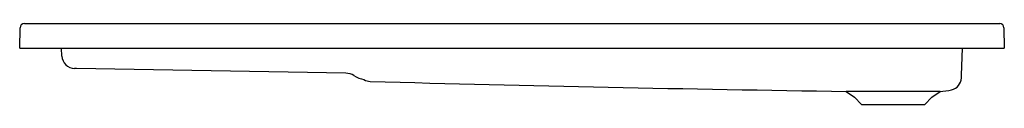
# Model space of a CAD drawing. Header units: millimetres. Extents: x 7939.31 to 7940.91, y 2230.08 to 2230.21.
import ezdxf

# ---------------------------------------------------------------- set-up
doc = ezdxf.new("R2010")
doc.units = ezdxf.units.MM
doc.layers.add('SANINDUSA', color=3, linetype='Continuous')

msp = doc.modelspace()

# ---------------------------------------------------------------- linework, layer by layer
at = {"layer": 'SANINDUSA'}
for p, q in [((7939.3069, 2230.1746), (7939.3075, 2230.2077)), ((7939.3145, 2230.2146), (7940.9008, 2230.2146)), ((7940.9078, 2230.2077), (7940.9083, 2230.1746)), ((7939.3069, 2230.1746), (7939.3119, 2230.1746)), ((7939.3119, 2230.1746), (7940.9033, 2230.1746)), ((7939.3756, 2230.1616), (7939.3751, 2230.1746)), ((7940.8386, 2230.1305), (7940.8401, 2230.1746)), ((7940.9033, 2230.1746), (7940.9083, 2230.1746)), ((7939.8373, 2230.1337), (7939.3991, 2230.1413)), ((7940.6514, 2230.104), (7940.6648, 2230.0947)), ((7940.6648, 2230.0947), (7940.6759, 2230.0827)), ((7940.7793, 2230.0827), (7940.7905, 2230.0947)), ((7940.7905, 2230.0947), (7940.8039, 2230.104)), ((7940.6759, 2230.0827), (7940.7276, 2230.0827)), ((7940.7276, 2230.0827), (7940.7793, 2230.0827))]:
    msp.add_line(p, q, dxfattribs=at)
at = {"layer": 'SANINDUSA', "flags": 128}
for points in [[(7939.3991, 2230.1413), (7939.3985, 2230.1413), (7939.398, 2230.1414), (7939.3974, 2230.1414), (7939.397, 2230.1414), (7939.3966, 2230.1414), (7939.3963, 2230.1414), (7939.3962, 2230.1414), (7939.3961, 2230.1414)], [(7940.8384, 2230.126), (7940.8385, 2230.1267), (7940.8385, 2230.1275), (7940.8385, 2230.1285), (7940.8386, 2230.1296), (7940.8386, 2230.1301)], [(7940.8039, 2230.104), (7940.8038, 2230.104), (7940.8033, 2230.104), (7940.8022, 2230.1041), (7940.8005, 2230.1041), (7940.7984, 2230.1041), (7940.7956, 2230.1041), (7940.7923, 2230.1041), (7940.7888, 2230.1041), (7940.7848, 2230.1041), (7940.7803, 2230.1041), (7940.7754, 2230.1041), (7940.7703, 2230.1041), (7940.7649, 2230.1041), (7940.7591, 2230.1041), (7940.7531, 2230.104), (7940.7471, 2230.104), (7940.7409, 2230.104), (7940.7344, 2230.104), (7940.7278, 2230.104), (7940.7215, 2230.104), (7940.7152, 2230.104), (7940.7088, 2230.104), (7940.7026, 2230.104), (7940.6966, 2230.104), (7940.691, 2230.104), (7940.6854, 2230.104), (7940.6801, 2230.104), (7940.6753, 2230.104), (7940.6709, 2230.104), (7940.6667, 2230.104), (7940.663, 2230.104), (7940.6599, 2230.104), (7940.6572, 2230.104), (7940.6549, 2230.104), (7940.6532, 2230.104), (7940.6521, 2230.104), (7940.6514, 2230.104)]]:
    msp.add_lwpolyline(points, dxfattribs=at)
at = {"layer": 'SANINDUSA'}
for centre, radius, start, end in [((7939.3145, 2230.2076), 0.007, 90, 179), ((7940.9008, 2230.2076), 0.007, 1, 90), ((7939.3965, 2230.1623), 0.0209, 182, 269), ((7939.8369, 2230.1076), 0.0261, 58.2894, 88.9999), ((7939.8782, 2230.1747), 0.0527, 238.409, 257.6459), ((7939.8776, 2230.1412), 0.0209, 239.1782, 268.8042), ((7940.8176, 2230.1267), 0.0209, 283.7995, 358.0469), ((7941.6381, 2295.7011), 65.6045, 268.461956, 269.138241), ((7940.8028, 2230.1856), 0.0815, 270.7406, 283.9866)]:
    msp.add_arc(centre, radius, start, end, dxfattribs=at)

doc.saveas('drawing.dxf')
